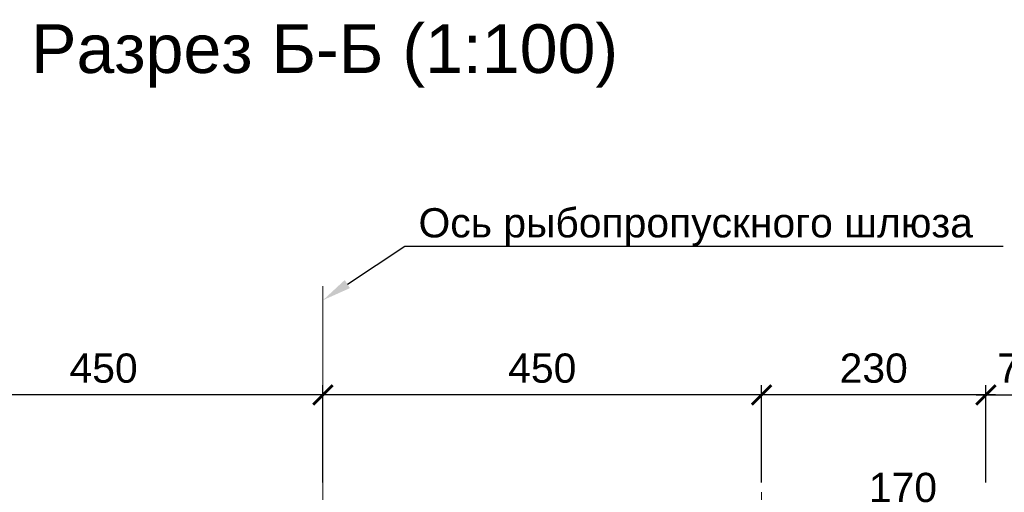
# Model space of a CAD drawing. Header units: millimetres. Extents: x 329474 to 722034, y 240588 to 423521.
# Tile 2 of 35: x 450978 to 461079, y 278041 to 282893. Entities that reach past the tile are written whole.
import ezdxf
from ezdxf import colors
from ezdxf.entities.mleader import LeaderData, LeaderLine
from ezdxf.math import Vec2, Vec3

# ---------------------------------------------------------------- set-up
doc = ezdxf.new("R2010")
doc.units = ezdxf.units.MM
doc.header["$LTSCALE"] = 10
doc.linetypes.add('HIDDEN', pattern=[9.524999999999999, 6.35, -3.175])
doc.linetypes.add('осевая', pattern=[50.800000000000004, 31.75, -6.35, 6.35, -6.35])
for name, color, linetype, lineweight in [('бетон_25', 2, 'Continuous', 25), ('ГТО-2_Размеры', 7, 'Continuous', 15), ('Отдел_Выноски(стрелка)', 7, 'Continuous', 15), ('текст', 7, 'Continuous', 25)]:
    doc.layers.add(name, color=color, linetype=linetype, lineweight=lineweight)
doc.layers.add('Оси', color=1, linetype='осевая')
doc.styles.add('arial', font='arial.ttf')
doc.styles.add('Рогун1', font='arial.ttf')
doc.dimstyles.new('100 мм', dxfattribs={"dimscale": 100, "dimtxt": 3.5, "dimasz": 2, "dimexe": 1, "dimexo": 1, "dimgap": 1.2, "dimtad": 1, "dimdec": 0, "dimlfac": 0.1, "dimrnd": 0.0001, "dimtxsty": 'Рогун1', "dimblk": 'ARCHTICK', "dimcen": 2.5, "dimdle": 1, "dimaunit": 1, "dimadec": 1, "dimazin": 0, "dimtfac": 1, "dimtdec": 0, "dimtmove": 1, "dimatfit": 3, "dimldrblk": 'ARCHTICK', "dimfxl": 1, "dimtfill": 1, "dimarcsym": 0})

# ---------------------------------------------------------------- blocks, each defined once
blk = doc.blocks.new('_ArchTick')
at = {"color": 0, "linetype": 'ByBlock', "const_width": 0.15}
blk.add_lwpolyline([(-0.5, -0.5), (0.5, 0.5)], dxfattribs=at)
blk = doc.blocks.new('*D179')
at = {"layer": 'Defpoints', "color": 0, "transparency": 16777216}
for p in [(461589.1446575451, 279040.7278838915), (460889.1446575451, 278040.7278838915), (461589.1446575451, 278051.7274074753)]:
    blk.add_point(p, dxfattribs=at)
at = {"layer": 'ГТО-2_Размеры', "color": 0, "lineweight": -2, "transparency": 16777216}
for p, q in [((460889.1446575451, 278140.7278838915), (460889.1446575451, 279140.7278838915)), ((461589.1446575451, 278151.7274074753), (461589.1446575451, 279140.7278838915)), ((460789.1446575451, 279040.7278838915), (461689.1446575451, 279040.7278838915))]:
    blk.add_line(p, q, dxfattribs=at)
at = {"layer": 'ГТО-2_Размеры', "color": 0, "lineweight": -2, "transparency": 16777216, "xscale": 200, "yscale": 200, "zscale": 200, "rotation": 180}
blk.add_blockref('_ArchTick', (460889.1446575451, 279040.7278838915), dxfattribs=at)
at = {"layer": 'ГТО-2_Размеры', "color": 0, "lineweight": -2, "transparency": 16777216, "xscale": 200, "yscale": 200, "zscale": 200}
blk.add_blockref('_ArchTick', (461589.1446575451, 279040.7278838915), dxfattribs=at)
at = {"layer": 'ГТО-2_Размеры', "color": 0, "transparency": 16777216, "insert": (461239.1446575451, 279313.899780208), "char_height": 300, "attachment_point": 5, "style": 'Рогун1'}
blk.add_mtext('70', dxfattribs=at)
blk = doc.blocks.new('*D180')
at = {"layer": 'Defpoints', "color": 0, "transparency": 16777216}
for p in [(458589.1446575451, 279040.7278838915), (458589.1446575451, 278040.7278838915), (460889.1446575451, 278040.7278838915)]:
    blk.add_point(p, dxfattribs=at)
at = {"layer": 'ГТО-2_Размеры', "color": 0, "lineweight": -2, "transparency": 16777216}
for p, q in [((458589.1446575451, 278140.7278838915), (458589.1446575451, 279140.7278838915)), ((460889.1446575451, 278140.7278838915), (460889.1446575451, 279140.7278838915)), ((460989.1446575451, 279040.7278838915), (458489.1446575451, 279040.7278838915))]:
    blk.add_line(p, q, dxfattribs=at)
at = {"layer": 'ГТО-2_Размеры', "color": 0, "lineweight": -2, "transparency": 16777216, "xscale": 200, "yscale": 200, "zscale": 200, "rotation": 180}
blk.add_blockref('_ArchTick', (458589.1446575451, 279040.7278838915), dxfattribs=at)
at = {"layer": 'ГТО-2_Размеры', "color": 0, "lineweight": -2, "transparency": 16777216, "xscale": 200, "yscale": 200, "zscale": 200}
blk.add_blockref('_ArchTick', (460889.1446575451, 279040.7278838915), dxfattribs=at)
at = {"layer": 'ГТО-2_Размеры', "color": 0, "transparency": 16777216, "insert": (459739.1446575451, 279314.002099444), "char_height": 300, "attachment_point": 5, "style": 'Рогун1'}
blk.add_mtext('230', dxfattribs=at)
blk = doc.blocks.new('*D181')
at = {"layer": 'Defpoints', "color": 0, "transparency": 16777216}
for p in [(449589.1446575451, 279040.7278838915), (449589.1446575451, 278040.7278838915), (454089.1446575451, 278040.7278838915)]:
    blk.add_point(p, dxfattribs=at)
at = {"layer": 'ГТО-2_Размеры', "color": 0, "lineweight": -2, "transparency": 16777216}
for p, q in [((449589.1446575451, 278140.7278838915), (449589.1446575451, 279140.7278838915)), ((454089.1446575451, 278140.7278838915), (454089.1446575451, 279140.7278838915)), ((454189.1446575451, 279040.7278838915), (449489.1446575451, 279040.7278838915))]:
    blk.add_line(p, q, dxfattribs=at)
at = {"layer": 'ГТО-2_Размеры', "color": 0, "lineweight": -2, "transparency": 16777216, "xscale": 200, "yscale": 200, "zscale": 200, "rotation": 180}
blk.add_blockref('_ArchTick', (449589.1446575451, 279040.7278838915), dxfattribs=at)
at = {"layer": 'ГТО-2_Размеры', "color": 0, "lineweight": -2, "transparency": 16777216, "xscale": 200, "yscale": 200, "zscale": 200}
blk.add_blockref('_ArchTick', (454089.1446575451, 279040.7278838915), dxfattribs=at)
at = {"layer": 'ГТО-2_Размеры', "color": 0, "transparency": 16777216, "insert": (451839.1446575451, 279313.899780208), "char_height": 300, "attachment_point": 5, "style": 'Рогун1'}
blk.add_mtext('450', dxfattribs=at)
blk = doc.blocks.new('*D185')
at = {"layer": 'Defpoints', "color": 0, "transparency": 16777216}
for p in [(454089.1446575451, 279040.7278838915), (454089.1446575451, 278040.7278838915), (458589.1446575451, 278040.7278838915)]:
    blk.add_point(p, dxfattribs=at)
at = {"layer": 'ГТО-2_Размеры', "color": 0, "lineweight": -2, "transparency": 16777216}
for p, q in [((454089.1446575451, 278140.7278838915), (454089.1446575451, 279140.7278838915)), ((458589.1446575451, 278140.7278838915), (458589.1446575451, 279140.7278838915)), ((458689.1446575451, 279040.7278838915), (453989.1446575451, 279040.7278838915))]:
    blk.add_line(p, q, dxfattribs=at)
at = {"layer": 'ГТО-2_Размеры', "color": 0, "lineweight": -2, "transparency": 16777216, "xscale": 200, "yscale": 200, "zscale": 200, "rotation": 180}
blk.add_blockref('_ArchTick', (454089.1446575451, 279040.7278838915), dxfattribs=at)
at = {"layer": 'ГТО-2_Размеры', "color": 0, "lineweight": -2, "transparency": 16777216, "xscale": 200, "yscale": 200, "zscale": 200}
blk.add_blockref('_ArchTick', (458589.1446575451, 279040.7278838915), dxfattribs=at)
at = {"layer": 'ГТО-2_Размеры', "color": 0, "transparency": 16777216, "insert": (456339.1446575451, 279313.899780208), "char_height": 300, "attachment_point": 5, "style": 'Рогун1'}
blk.add_mtext('450', dxfattribs=at)
blk = doc.blocks.new('*D193')
at = {"layer": 'Defpoints', "color": 0, "transparency": 16777216}
for p in [(459189.1446575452, 277815.8993765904), (460889.1446575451, 277418.2419672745), (459189.1446575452, 274999.5496467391)]:
    blk.add_point(p, dxfattribs=at)
at = {"layer": 'ГТО-2_Размеры', "color": 0, "lineweight": -2, "transparency": 16777216}
for p, q in [((459189.1446575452, 275099.5496467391), (459189.1446575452, 277915.8993765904)), ((460889.1446575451, 277518.2419672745), (460889.1446575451, 277915.8993765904)), ((460989.1446575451, 277815.8993765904), (459089.1446575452, 277815.8993765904))]:
    blk.add_line(p, q, dxfattribs=at)
at = {"layer": 'ГТО-2_Размеры', "color": 0, "lineweight": -2, "transparency": 16777216, "xscale": 200, "yscale": 200, "zscale": 200, "rotation": 180}
blk.add_blockref('_ArchTick', (459189.1446575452, 277815.8993765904), dxfattribs=at)
at = {"layer": 'ГТО-2_Размеры', "color": 0, "lineweight": -2, "transparency": 16777216, "xscale": 200, "yscale": 200, "zscale": 200}
blk.add_blockref('_ArchTick', (460889.1446575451, 277815.8993765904), dxfattribs=at)
at = {"layer": 'ГТО-2_Размеры', "color": 0, "transparency": 16777216, "insert": (460039.1446575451, 278089.071272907), "char_height": 300, "attachment_point": 5, "style": 'Рогун1', "bg_fill": 3, "box_fill_scale": 1.1, "bg_fill_color": 256, "bg_fill_true_color": 13158600, "bg_fill_transparency": 0}
blk.add_mtext('170', dxfattribs=at)

msp = doc.modelspace()

# ---------------------------------------------------------------- linework, layer by layer
at = {"layer": 'бетон_25', "color": 7, "linetype": 'HIDDEN', "lineweight": 15, "ltscale": 5}
msp.add_line((458589.1446575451, 278040.7278838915), (458589.1446575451, 276382.0064907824), dxfattribs=at)
at = {"layer": 'Оси', "linetype": 'осевая', "lineweight": 15, "ltscale": 5}
for p, q in [((454089.1446575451, 270948.7201927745), (454089.1446575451, 280449.1925744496)), ((459789.1446575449, 275382.0064907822), (459789.1446575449, 278040.7278838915))]:
    msp.add_line(p, q, dxfattribs=at)

# ---------------------------------------------------------------- texts
at = {"layer": 'текст', "insert": (454106.0711982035, 282520.1828904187), "char_height": 500, "width": 8681.268769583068, "attachment_point": 5, "style": 'arial'}
msp.add_mtext('Разрез Б-Б (1:100)', dxfattribs=at)

# ---------------------------------------------------------------- dimensions: what is measured, and where the dimension line sits
at = {"layer": 'ГТО-2_Размеры'}
for base, p1, p2, picture, middle in [((449589.1446575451, 279040.7278838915), (454089.1446575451, 278040.7278838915), (449589.1446575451, 278040.7278838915), '*D181', (451839.1446575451, 279313.899780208)), ((454089.1446575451, 279040.7278838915), (458589.1446575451, 278040.7278838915), (454089.1446575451, 278040.7278838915), '*D185', (456339.1446575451, 279313.899780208)), ((458589.1446575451, 279040.7278838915), (460889.1446575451, 278040.7278838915), (458589.1446575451, 278040.7278838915), '*D180', (459739.1446575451, 279314.002099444)), ((461589.1446575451, 279040.7278838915), (460889.1446575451, 278040.7278838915), (461589.1446575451, 278051.7274074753), '*D179', (461239.1446575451, 279313.899780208))]:
    dim = msp.add_linear_dim(base=base, p1=p1, p2=p2, angle=180, dimstyle='100 мм', override={"dimtxt": 3, "dimdec": 6, "dimtfill": 0}, dxfattribs=at)
    dim.commit()
    dim.dimension.update_dxf_attribs({"geometry": picture, "text_midpoint": middle})

# ---------------------------------------------------------------- leaders
at = {"layer": 'Отдел_Выноски(стрелка)'}
ml = msp.add_multileader_mtext('Standard', dxfattribs=at)
ml.set_content('Ось рыбопропускного шлюза', color=256, style='arial')
ml.set_leader_properties()
ml.build(insert=Vec2(0, 0))
ml.multileader.update_dxf_attribs({"text_left_attachment_type": 6, "text_right_attachment_type": 6, "dogleg_length": 136.6171409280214, "arrow_head_size": 300})
ctx = ml.context
ctx.base_point, ctx.char_height, ctx.arrow_head_size, ctx.plane_origin, ctx.plane_x_axis, ctx.plane_y_axis = Vec3(455067.3811142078, 280569.4884382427), 300, 300, Vec3(447751.3888115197, 284964.0256915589), Vec3(1, -2.449293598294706e-16), Vec3(2.449293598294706e-16, 1)
ctx.left_attachment, ctx.right_attachment = 6, 6
notes = []
notes.append((ctx, [(0, (1, 1, 0), (454930.7639732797, 280569.4884382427), (1, -2.449293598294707e-16), 136.6171409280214, [(0, [(454089.1446575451, 280013.0703403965)], 0, [])])]))
ctx.mtext.insert, ctx.mtext.text_direction, ctx.mtext.defined_height, ctx.mtext.flow_direction = Vec3(455069.3811142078, 280957.6876196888), Vec3(1, -2.449293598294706e-16), 383.2878581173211, 5
for ctx, leaders in notes:
    for number, flags, end, landing, length, lines in leaders:
        leader = LeaderData()
        leader.index, (leader.has_last_leader_line, leader.has_dogleg_vector, leader.attachment_direction) = number, flags
        leader.last_leader_point, leader.dogleg_vector, leader.dogleg_length = Vec3(end), Vec3(landing), length
        for number, points, colour, breaks in lines:
            line = LeaderLine()
            line.index, line.vertices, line.color, line.breaks = number, Vec3.list(points), colors.encode_raw_color(colour), breaks
            leader.lines.append(line)
        ctx.leaders.append(leader)

# ---------------------------------------------------------------- next in the draw order: dimensions: what is measured, and where the dimension line sits
at = {"layer": 'ГТО-2_Размеры'}
dim = msp.add_linear_dim(base=(459189.1446575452, 277815.8993765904), p1=(460889.1446575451, 277418.2419672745), p2=(459189.1446575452, 274999.5496467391), angle=180, dimstyle='100 мм', override={"dimtxt": 3, "dimdec": 6}, dxfattribs=at)
dim.commit()
dim.dimension.update_dxf_attribs({"geometry": '*D193', "text_midpoint": (460039.1446575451, 278089.071272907)})

doc.saveas('drawing.dxf')
